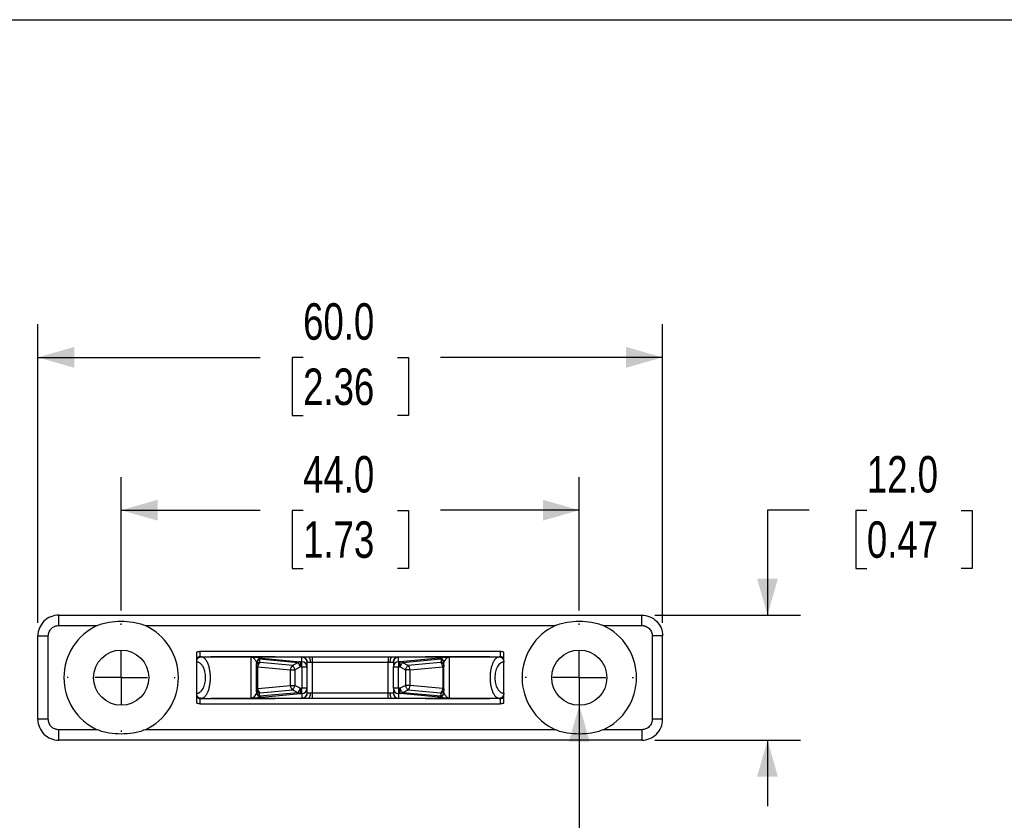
# Model space of a CAD drawing. Header units: millimetres. Extents: x 0 to 279, y 0 to 216.
# Tile 5 of 6: x 80 to 175, y 139 to 216. Entities that reach past the tile are written whole.
import ezdxf

# ---------------------------------------------------------------- set-up
doc = ezdxf.new("R2010")
doc.units = ezdxf.units.MM
doc.linetypes.add('CENTERX2', pattern=[20.32, 12.7, -2.54, 2.54, -2.54])
doc.layers.add('CENTER', color=40, linetype='CENTERX2')
doc.layers.add('DIMENSIONS', color=140, linetype='Continuous', lineweight=25)
doc.styles.add('SLDTEXTSTYLE0', font='TXT', dxfattribs={"width": 0.75})
doc.styles.add('SLDTEXTSTYLE1', font='TXT', dxfattribs={"width": 0.7})
doc.dimstyles.new('SLDDIMSTYLE1', dxfattribs={"dimtxt": 3.5, "dimasz": 3.5, "dimexe": 0, "dimexo": 0.0625, "dimgap": 0.875, "dimtad": 0, "dimtih": 1, "dimtoh": 1, "dimdec": 1, "dimrnd": 1e-09, "dimzin": 4, "dimdsep": 46, "dimtxsty": 'SLDTEXTSTYLE0', "dimsah": 1, "dimcen": 0.09, "dimadec": 0, "dimazin": 1, "dimtfac": 1, "dimtdec": 1, "dimtmove": 0, "dimatfit": 0, "dimfxl": 0, "dimfrac": 2, "dimtolj": 1, "dimtzin": 12, "dimarcsym": 0})
doc.dimstyles.new('SLDDIMSTYLE2', dxfattribs={"dimtxt": 3.5, "dimasz": 3.5, "dimexe": 0, "dimexo": 0.0625, "dimgap": 0.875, "dimtad": 0, "dimtih": 1, "dimtoh": 1, "dimdec": 1, "dimrnd": 1e-09, "dimzin": 4, "dimdsep": 46, "dimtxsty": 'SLDTEXTSTYLE0', "dimsah": 1, "dimcen": 0.09, "dimadec": 0, "dimazin": 1, "dimtfac": 1, "dimtdec": 1, "dimtofl": 0, "dimtmove": 0, "dimatfit": 3, "dimfxl": 0, "dimfrac": 2, "dimtolj": 1, "dimtzin": 12, "dimarcsym": 0})
doc.dimstyles.new('SLDDIMSTYLE3', dxfattribs={"dimtxt": 3.5, "dimasz": 3.5, "dimexe": 0, "dimexo": 0.0625, "dimgap": 0.875, "dimtad": 0, "dimtih": 1, "dimtoh": 1, "dimdec": 1, "dimrnd": 1e-09, "dimzin": 12, "dimdsep": 46, "dimtxsty": 'SLDTEXTSTYLE0', "dimsah": 1, "dimcen": 0, "dimadec": 0, "dimazin": 3, "dimtfac": 1, "dimtdec": 1, "dimtofl": 0, "dimtmove": 0, "dimatfit": 3, "dimfxl": 0, "dimfrac": 2, "dimtolj": 1, "dimtzin": 12, "dimarcsym": 0})

# ---------------------------------------------------------------- blocks, each defined once
blk = doc.blocks.new('_D_3')
at = {"layer": 'DIMENSIONS'}
for p, q in [((156.023, 168.817), (152.031, 168.817)), ((152.031, 168.817), (152.031, 158.742)), ((161.578, 168.79), (160.512, 168.79)), ((160.512, 168.79), (160.512, 163.234)), ((170.63, 168.79), (171.696, 168.79)), ((171.696, 168.79), (171.696, 163.234)), ((160.512, 163.234), (161.578, 163.234)), ((171.696, 163.234), (170.63, 163.234)), ((141.226, 158.742), (155.206, 158.742)), ((141.226, 146.742), (155.206, 146.742)), ((152.031, 146.742), (152.031, 140.392))]:
    blk.add_line(p, q, dxfattribs=at)
for points in [[(152.031, 158.742), (153.031, 162.242), (151.031, 162.242)], [(152.031, 146.742), (151.031, 143.242), (153.031, 143.242)]]:
    blk.add_solid(points, dxfattribs=at)
at = {"layer": 'DIMENSIONS', "char_height": 3.5, "attachment_point": 1, "style": 'SLDTEXTSTYLE0'}
for s, insert in [('12.0', (161.578, 174.013)), ('0.47', (161.578, 167.746))]:
    blk.add_mtext(s, dxfattribs=dict(at, insert=insert))
blk = doc.blocks.new('_D_4')
at = {"layer": 'DIMENSIONS'}
for p, q in [((81.956, 158.012), (81.956, 186.662)), ((141.956, 158.012), (141.956, 186.662)), ((81.956, 183.487), (103.295, 183.487)), ((107.431, 183.46), (106.364, 183.46)), ((106.364, 183.46), (106.364, 177.904)), ((116.482, 183.46), (117.548, 183.46)), ((117.548, 183.46), (117.548, 177.904)), ((141.956, 183.487), (120.618, 183.487)), ((106.364, 177.904), (107.431, 177.904)), ((117.548, 177.904), (116.482, 177.904))]:
    blk.add_line(p, q, dxfattribs=at)
for points in [[(81.956, 183.487), (85.456, 182.487), (85.456, 184.487)], [(141.956, 183.487), (138.456, 184.487), (138.456, 182.487)]]:
    blk.add_solid(points, dxfattribs=at)
at = {"layer": 'DIMENSIONS', "char_height": 3.5, "attachment_point": 1, "style": 'SLDTEXTSTYLE0'}
for s, insert in [('60.0', (107.431, 188.683)), ('2.36', (107.431, 182.416))]:
    blk.add_mtext(s, dxfattribs=dict(at, insert=insert))
blk = doc.blocks.new('SW_SYMBOL_HOLE_SINK')
at = {"layer": 'DIMENSIONS', "color": 0}
for p, q in [((0, 875), (800, 75)), ((800, 75), (1600, 875))]:
    blk.add_line(p, q, dxfattribs=at)
blk = doc.blocks.new('_D_5')
at = {"layer": 'DIMENSIONS'}
for p, q in [((133.956, 150.092), (133.956, 131.325)), ((133.956, 131.325), (139.512, 131.325))]:
    blk.add_line(p, q, dxfattribs=at)
blk.add_solid([(133.956, 150.092), (132.956, 146.592), (134.956, 146.592)], dxfattribs=at)
at = {"layer": 'DIMENSIONS', "xscale": 0.004470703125, "yscale": 0.004470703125, "zscale": 0.004470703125}
blk.add_blockref('SW_SYMBOL_HOLE_SINK', (150.269, 126.201), dxfattribs=at)
at = {"layer": 'DIMENSIONS', "char_height": 3.5, "attachment_point": 1}
for s, insert, style in [('5.3 [0.21] THRU ALL(2X)', (146.378, 135.891), 'SLDTEXTSTYLE0'), ('%%c', (141.1, 135.837), 'SLDTEXTSTYLE0'), ('2.9MM X 90', (159.715, 130.281), 'SLDTEXTSTYLE1'), ('%%d', (185.357, 130.227), 'SLDTEXTSTYLE0')]:
    blk.add_mtext(s, dxfattribs=dict(at, insert=insert, style=style))
blk = doc.blocks.new('_D_6')
at = {"layer": 'DIMENSIONS'}
for p, q in [((89.956, 159.202), (89.956, 171.992)), ((133.956, 159.202), (133.956, 171.992)), ((89.956, 168.817), (103.295, 168.817)), ((107.431, 168.79), (106.364, 168.79)), ((106.364, 168.79), (106.364, 163.234)), ((116.482, 168.79), (117.548, 168.79)), ((117.548, 168.79), (117.548, 163.234)), ((133.956, 168.817), (120.618, 168.817)), ((106.364, 163.234), (107.431, 163.234)), ((117.548, 163.234), (116.482, 163.234))]:
    blk.add_line(p, q, dxfattribs=at)
for points in [[(89.956, 168.817), (93.456, 167.817), (93.456, 169.817)], [(133.956, 168.817), (130.456, 169.817), (130.456, 167.817)]]:
    blk.add_solid(points, dxfattribs=at)
at = {"layer": 'DIMENSIONS', "char_height": 3.5, "attachment_point": 1, "style": 'SLDTEXTSTYLE0'}
for s, insert in [('44.0', (107.431, 174.013)), ('1.73', (107.431, 167.746))]:
    blk.add_mtext(s, dxfattribs=dict(at, insert=insert))
blk = doc.blocks.new('SW_CENTERMARKSYMBOL_0')
at = {"layer": 'CENTER', "color": 0}
for p, q in [((0, 5.08), (0, 5.19)), ((0, 0), (0, 2.54)), ((-5.08, 0), (-5.19, 0)), ((0, 0), (-2.54, 0)), ((0, 0), (0, -2.54)), ((0, 0), (2.54, 0)), ((5.08, 0), (5.19, 0)), ((0, -5.08), (0, -5.19))]:
    blk.add_line(p, q, dxfattribs=at)
blk = doc.blocks.new('SW_CENTERMARKSYMBOL_1')
at = {"layer": 'CENTER', "color": 0}
for p, q in [((0, 5.08), (0, 5.19)), ((0, 0), (0, 2.54)), ((-5.08, 0), (-5.19, 0)), ((0, 0), (-2.54, 0)), ((0, 0), (0, -2.54)), ((0, 0), (2.54, 0)), ((5.08, 0), (5.19, 0)), ((0, -5.08), (0, -5.19))]:
    blk.add_line(p, q, dxfattribs=at)

msp = doc.modelspace()

# ---------------------------------------------------------------- linework, layer by layer
at = {"color": 7, "linetype": 'Continuous'}
msp.add_line((0.002, 215.903), (279.402, 215.903), dxfattribs=at)
for p, q in [((83.956, 158.742), (139.956, 158.742)), ((83.956, 157.742), (87.665, 157.742)), ((92.248, 157.742), (131.665, 157.742)), ((136.248, 157.742), (139.956, 157.742)), ((81.956, 148.742), (81.956, 156.742)), ((82.956, 148.742), (82.956, 156.742)), ((140.956, 156.742), (140.956, 148.742)), ((141.956, 148.742), (141.956, 156.742)), ((126.356, 155.242), (97.556, 155.242)), ((97.206, 154.323), (97.206, 154.537)), ((97.206, 151.242), (97.206, 154.242)), ((97.634, 154.742), (97.556, 154.742)), ((97.559, 154.727), (97.634, 154.742)), ((97.634, 154.742), (98.556, 154.742)), ((98.556, 154.742), (102.856, 154.742)), ((104.732, 154.742), (98.559, 154.742)), ((102.456, 150.756), (102.456, 154.729)), ((102.5, 154.731), (107.306, 154.731)), ((103.24, 154.536), (103.24, 154.263)), ((103.24, 154.536), (106.944, 154.194)), ((103.293, 154.221), (106.428, 153.932)), ((103.456, 154.63), (103.456, 154.609)), ((103.456, 154.609), (107.161, 154.268)), ((104.733, 154.742), (107.306, 154.742)), ((106.428, 153.932), (106.944, 154.194)), ((107.161, 154.268), (107.306, 154.268)), ((107.161, 154.268), (107.161, 153.768)), ((107.306, 154.731), (107.306, 154.742)), ((107.306, 154.268), (107.306, 154.731)), ((107.306, 153.768), (107.306, 154.268)), ((107.806, 153.768), (107.806, 154.233)), ((108.11, 154.242), (108.306, 154.242)), ((108.306, 154.742), (108.306, 154.242)), ((108.306, 154.742), (115.606, 154.742)), ((108.306, 154.242), (108.306, 151.242)), ((108.306, 154.242), (115.606, 154.242)), ((115.606, 154.742), (115.606, 154.242)), ((115.606, 151.242), (115.606, 154.242)), ((115.606, 154.242), (115.802, 154.242)), ((116.106, 154.233), (116.106, 153.768)), ((116.606, 154.742), (116.606, 154.731)), ((116.606, 154.742), (119.179, 154.742)), ((116.606, 154.268), (116.606, 154.731)), ((116.606, 154.731), (121.413, 154.731)), ((116.606, 154.268), (116.606, 153.768)), ((116.751, 154.268), (116.606, 154.268)), ((120.456, 154.609), (116.751, 154.268)), ((116.751, 153.768), (116.751, 154.268)), ((116.968, 154.194), (120.673, 154.536)), ((116.968, 154.194), (117.484, 153.932)), ((117.484, 153.932), (120.619, 154.221)), ((125.353, 154.742), (119.18, 154.742)), ((120.456, 154.63), (120.456, 154.609)), ((120.673, 154.536), (120.673, 154.263)), ((121.056, 154.742), (125.356, 154.742)), ((121.456, 154.729), (121.456, 150.756)), ((125.356, 154.742), (126.279, 154.742)), ((126.131, 154.705), (126.279, 154.742)), ((126.279, 154.742), (126.353, 154.727)), ((126.356, 154.742), (126.279, 154.742)), ((126.706, 154.323), (126.706, 154.537)), ((126.706, 151.242), (126.706, 154.242)), ((102.956, 154.131), (102.956, 154.11)), ((102.956, 153.837), (102.956, 154.11)), ((102.956, 151.648), (102.956, 153.837)), ((103.077, 153.795), (106.212, 153.506)), ((103.077, 151.69), (103.077, 153.795)), ((106.212, 153.506), (106.645, 153.506)), ((106.212, 151.979), (106.212, 153.506)), ((106.645, 153.506), (107.161, 153.768)), ((106.645, 153.506), (106.645, 151.979)), ((107.306, 153.768), (107.161, 153.768)), ((107.306, 153.768), (107.306, 151.716)), ((107.306, 153.768), (107.806, 153.768)), ((107.806, 151.716), (107.806, 153.768)), ((116.106, 153.768), (116.606, 153.768)), ((116.106, 151.716), (116.106, 153.768)), ((116.606, 153.768), (116.751, 153.768)), ((116.606, 151.716), (116.606, 153.768)), ((116.751, 153.768), (117.268, 153.506)), ((117.268, 153.506), (117.268, 151.979)), ((117.701, 153.506), (117.268, 153.506)), ((117.701, 153.506), (120.836, 153.795)), ((117.701, 151.979), (117.701, 153.506)), ((120.836, 153.795), (120.836, 151.69)), ((120.956, 154.11), (120.956, 154.131)), ((120.956, 153.837), (120.956, 154.11)), ((120.956, 151.648), (120.956, 153.837)), ((102.956, 151.375), (102.956, 151.648)), ((102.956, 151.354), (102.956, 151.375)), ((103.077, 151.69), (106.212, 151.979)), ((106.428, 151.553), (103.293, 151.264)), ((106.212, 151.979), (106.645, 151.979)), ((106.944, 151.291), (106.428, 151.553)), ((107.161, 151.716), (106.645, 151.979)), ((107.161, 151.716), (107.306, 151.716)), ((107.161, 151.716), (107.161, 151.217)), ((107.806, 151.716), (107.306, 151.716)), ((107.306, 151.217), (107.306, 151.716)), ((107.806, 151.252), (107.806, 151.716)), ((116.606, 151.716), (116.106, 151.716)), ((116.106, 151.716), (116.106, 151.252)), ((116.751, 151.716), (116.606, 151.716)), ((116.606, 151.716), (116.606, 151.217)), ((117.268, 151.979), (116.751, 151.716)), ((116.751, 151.217), (116.751, 151.716)), ((117.484, 151.553), (116.968, 151.291)), ((117.701, 151.979), (117.268, 151.979)), ((120.619, 151.264), (117.484, 151.553)), ((120.836, 151.69), (117.701, 151.979)), ((120.956, 151.375), (120.956, 151.648)), ((120.956, 151.354), (120.956, 151.375)), ((97.206, 150.948), (97.206, 151.162)), ((97.634, 150.742), (97.556, 150.742)), ((97.634, 150.742), (97.559, 150.758)), ((97.781, 150.78), (97.634, 150.742)), ((97.634, 150.742), (98.556, 150.742)), ((102.856, 150.742), (98.556, 150.742)), ((98.559, 150.742), (104.732, 150.742)), ((107.306, 150.754), (102.5, 150.754)), ((106.944, 151.291), (103.24, 150.949)), ((103.24, 150.949), (103.24, 151.222)), ((103.456, 150.875), (107.161, 151.217)), ((103.456, 150.855), (103.456, 150.875)), ((107.306, 150.742), (104.733, 150.742)), ((107.161, 151.217), (107.306, 151.217)), ((107.306, 151.217), (107.306, 150.754)), ((107.306, 150.742), (107.306, 150.754)), ((108.306, 151.242), (108.11, 151.242)), ((108.306, 151.242), (108.306, 150.742)), ((115.606, 151.242), (108.306, 151.242)), ((115.606, 150.742), (108.306, 150.742)), ((115.802, 151.242), (115.606, 151.242)), ((115.606, 150.742), (115.606, 151.242)), ((116.751, 151.217), (116.606, 151.217)), ((116.606, 151.217), (116.606, 150.754)), ((121.413, 150.754), (116.606, 150.754)), ((116.606, 150.754), (116.606, 150.742)), ((119.179, 150.742), (116.606, 150.742)), ((120.456, 150.875), (116.751, 151.217)), ((120.673, 150.949), (116.968, 151.291)), ((119.181, 150.742), (125.353, 150.742)), ((120.456, 150.855), (120.456, 150.875)), ((120.673, 150.949), (120.673, 151.222)), ((125.356, 150.742), (121.056, 150.742)), ((126.279, 150.742), (125.356, 150.742)), ((126.353, 150.758), (126.279, 150.742)), ((126.279, 150.742), (126.356, 150.742)), ((126.706, 150.948), (126.706, 151.162)), ((97.556, 150.242), (126.356, 150.242)), ((87.665, 147.742), (83.956, 147.742)), ((131.665, 147.742), (92.248, 147.742)), ((139.956, 147.742), (136.248, 147.742)), ((139.956, 146.742), (83.956, 146.742))]:
    msp.add_line(p, q)
at = {"flags": 128}
for points in [[(106.944, 154.194), (106.958, 154.168), (106.976, 154.132), (106.999, 154.086), (107.026, 154.033), (107.057, 153.973), (107.09, 153.908), (107.125, 153.839), (107.161, 153.768)], [(116.751, 153.768), (116.787, 153.839), (116.822, 153.908), (116.855, 153.973), (116.886, 154.033), (116.913, 154.086), (116.936, 154.132), (116.955, 154.168), (116.968, 154.194)], [(106.428, 153.932), (106.442, 153.905), (106.46, 153.869), (106.483, 153.824), (106.51, 153.77), (106.541, 153.71), (106.574, 153.645), (106.609, 153.576), (106.645, 153.506)], [(117.268, 153.506), (117.303, 153.576), (117.338, 153.645), (117.372, 153.71), (117.402, 153.77), (117.429, 153.824), (117.452, 153.869), (117.471, 153.905), (117.484, 153.932)], [(106.645, 151.979), (106.609, 151.909), (106.574, 151.84), (106.541, 151.775), (106.51, 151.714), (106.483, 151.661), (106.46, 151.616), (106.442, 151.579), (106.428, 151.553)], [(107.161, 151.716), (107.125, 151.646), (107.09, 151.577), (107.057, 151.512), (107.026, 151.452), (106.999, 151.399), (106.976, 151.353), (106.958, 151.317), (106.944, 151.291)], [(116.968, 151.291), (116.955, 151.317), (116.936, 151.353), (116.913, 151.399), (116.886, 151.452), (116.855, 151.512), (116.822, 151.577), (116.787, 151.646), (116.751, 151.716)], [(117.484, 151.553), (117.471, 151.579), (117.452, 151.616), (117.429, 151.661), (117.402, 151.714), (117.372, 151.775), (117.338, 151.84), (117.303, 151.909), (117.268, 151.979)]]:
    msp.add_lwpolyline(points, dxfattribs=at)
for centre in [(89.956, 152.742), (133.956, 152.742)]:
    msp.add_circle(centre, 2.65)
for centre, radius, start, end in [((89.956, 152.742), 5.5, 114.61998, 245.38002), ((89.956, 152.742), 5.5, 294.61998, 65.38002), ((133.956, 152.742), 5.5, 114.61998, 245.38002), ((133.956, 152.742), 5.5, 294.61998, 65.38002), ((97.567, 154.324), 0.418, 91.40472, 149.45965), ((97.556, 154.242), 0.5, 90, 134.427), ((103.456, 154.11), 0.5, 89.95946, 179.95941), ((103.427, 154.104), 0.471, 113.48023, 179.21843), ((103.471, 154.209), 0.401, 92.16631, 125.33976), ((107.176, 153.867), 0.401, 92.16649, 125.33961), ((107.306, 154.242), 0.5, 0, 90), ((107.307, 153.768), 0.5, 0.04064, 90.0405), ((116.606, 154.242), 0.5, 90, 180), ((116.606, 153.768), 0.5, 89.95948, 179.95938), ((116.736, 153.867), 0.401, 54.66047, 87.83343), ((120.441, 154.209), 0.401, 54.66019, 87.83371), ((120.457, 154.11), 0.5, 0.04045, 90.04058), ((120.485, 154.104), 0.471, 0.78149, 66.51971), ((126.346, 154.324), 0.418, 30.54028, 88.59541), ((126.356, 154.242), 0.5, 45.573, 90), ((106.745, 153.503), 0.533, 126.43188, 179.67626), ((117.168, 153.503), 0.533, 0.32374, 53.56822), ((103.427, 151.381), 0.471, 180.78157, 246.51977), ((103.456, 151.375), 0.5, 180.04059, 270.04054), ((106.745, 151.982), 0.533, 180.32374, 233.56812), ((107.307, 151.717), 0.5, 269.9595, 359.95936), ((116.606, 151.717), 0.5, 180.04062, 270.04052), ((117.168, 151.982), 0.533, 306.43178, 359.67626), ((120.457, 151.375), 0.5, 269.95942, 359.95955), ((120.485, 151.381), 0.471, 293.48029, 359.21851), ((97.567, 151.161), 0.418, 210.54035, 268.59528), ((97.556, 151.242), 0.5, 225.573, 270), ((103.471, 151.276), 0.401, 234.66024, 267.83369), ((107.176, 151.618), 0.401, 234.66039, 267.83351), ((107.306, 151.242), 0.5, 270, 0), ((116.606, 151.242), 0.5, 180, 270), ((116.736, 151.618), 0.401, 272.16657, 305.33953), ((120.441, 151.276), 0.401, 272.16629, 305.33981), ((126.346, 151.161), 0.418, 271.40459, 329.45972), ((126.356, 151.242), 0.5, 270, 314.427)]:
    msp.add_arc(centre, radius, start, end)
for points, knots in [([(83.956, 158.742), (83.694, 158.742), (83.433, 158.69), (82.949, 158.49), (82.727, 158.342), (82.357, 157.971), (82.209, 157.75), (82.008, 157.266), (81.956, 157.004), (81.956, 156.742)], [0, 0, 0, 0, 0.25, 0.25, 0.5, 0.5, 0.75, 0.75, 1, 1, 1, 1]), ([(83.956, 157.742), (83.956, 158.004), (83.956, 158.264), (83.956, 158.635), (83.956, 158.742), (83.956, 158.742)], [0, 0, 0, 0, 0.5, 0.5, 1, 1, 1, 1]), ([(87.665, 157.742), (87.845, 157.825), (88.03, 157.888), (88.406, 157.992), (88.597, 158.032), (89.177, 158.126), (89.569, 158.154), (90.345, 158.154), (90.732, 158.126), (91.312, 158.033), (91.505, 157.992), (91.882, 157.888), (92.068, 157.825), (92.248, 157.742)], [0, 0, 0, 0, 0.125, 0.125, 0.25, 0.25, 0.5, 0.5, 0.75, 0.75, 0.875, 0.875, 1, 1, 1, 1]), ([(131.665, 157.742), (131.845, 157.825), (132.03, 157.888), (132.406, 157.992), (132.597, 158.032), (133.177, 158.126), (133.569, 158.154), (134.345, 158.154), (134.732, 158.126), (135.312, 158.033), (135.505, 157.992), (135.882, 157.888), (136.068, 157.825), (136.248, 157.742)], [0, 0, 0, 0, 0.125, 0.125, 0.25, 0.25, 0.5, 0.5, 0.75, 0.75, 0.875, 0.875, 1, 1, 1, 1]), ([(139.956, 157.742), (139.956, 158.004), (139.956, 158.264), (139.956, 158.635), (139.956, 158.742), (139.956, 158.742)], [0, 0, 0, 0, 0.5, 0.5, 1, 1, 1, 1]), ([(139.956, 158.742), (140.218, 158.742), (140.48, 158.69), (140.963, 158.49), (141.185, 158.342), (141.556, 157.971), (141.704, 157.75), (141.904, 157.266), (141.956, 157.004), (141.956, 156.742)], [0, 0, 0, 0, 0.25, 0.25, 0.5, 0.5, 0.75, 0.75, 1, 1, 1, 1]), ([(82.956, 156.742), (82.957, 156.774), (82.959, 156.837), (82.972, 156.93), (82.994, 157.022), (83.037, 157.145), (83.114, 157.295), (83.244, 157.454), (83.403, 157.584), (83.581, 157.676), (83.768, 157.732), (83.893, 157.739), (83.956, 157.742)], [0, 0, 0, 0, 0.060259, 0.120021, 0.179824, 0.240208, 0.369998, 0.50013, 0.629921, 0.760053, 0.879943, 1, 1, 1, 1]), ([(139.956, 157.742), (139.988, 157.742), (140.051, 157.74), (140.144, 157.726), (140.235, 157.704), (140.359, 157.662), (140.509, 157.584), (140.668, 157.454), (140.798, 157.296), (140.889, 157.118), (140.946, 156.931), (140.953, 156.805), (140.956, 156.742)], [0, 0, 0, 0, 0.060259, 0.120021, 0.179824, 0.240208, 0.369998, 0.50013, 0.629921, 0.760053, 0.879943, 1, 1, 1, 1]), ([(81.956, 156.742), (81.956, 156.742), (82.064, 156.742), (82.434, 156.742), (82.694, 156.742), (82.956, 156.742)], [0, 0, 0, 0, 0.5, 0.5, 1, 1, 1, 1]), ([(141.956, 156.742), (141.956, 156.742), (141.848, 156.742), (141.478, 156.742), (141.218, 156.742), (140.956, 156.742)], [0, 0, 0, 0, 0.5, 0.5, 1, 1, 1, 1]), ([(97.556, 155.242), (97.526, 155.242), (97.467, 155.24), (97.378, 155.228), (97.291, 155.208), (97.235, 155.189), (97.206, 155.179)], [0, 0, 0, 0, 0.2510103, 0.5, 0.7489897, 1, 1, 1, 1]), ([(97.556, 154.742), (97.556, 154.742), (97.556, 154.796), (97.556, 154.981), (97.556, 155.111), (97.556, 155.242)], [0, 0, 0, 0, 0.5, 0.5, 1, 1, 1, 1]), ([(97.206, 154.323), (97.22, 154.38), (97.246, 154.494), (97.348, 154.629), (97.458, 154.712), (97.534, 154.723), (97.559, 154.727)], [0, 0, 0, 0, 0.285475, 0.57095, 0.856425, 1, 1, 1, 1]), ([(97.206, 151.242), (97.228, 151.243), (97.271, 151.246), (97.336, 151.259), (97.4, 151.281), (97.462, 151.311), (97.526, 151.351), (97.599, 151.407), (97.7, 151.508), (97.86, 151.733), (97.989, 152.07), (98.056, 152.45), (98.072, 152.737), (98.056, 153.029), (98.004, 153.334), (97.921, 153.595), (97.796, 153.846), (97.667, 154.018), (97.53, 154.135), (97.421, 154.197), (97.314, 154.235), (97.242, 154.24), (97.206, 154.242)], [0, 0, 0, 0, 0.025749, 0.051474, 0.077122, 0.102645, 0.127999, 0.156384, 0.195069, 0.26178, 0.38756, 0.438961, 0.499741, 0.557291, 0.611904, 0.68992, 0.738379, 0.821995, 0.872032, 0.914457, 0.957161, 1, 1, 1, 1]), ([(97.794, 154.709), (97.751, 154.718), (97.674, 154.736), (97.594, 154.734), (97.559, 154.733)], [0, 0, 0, 0, 0.5523363, 1, 1, 1, 1]), ([(97.634, 154.742), (97.661, 154.74), (97.713, 154.736), (97.765, 154.722), (97.789, 154.71), (97.789, 154.71)], [0, 0, 0, 0, 0.52654, 0.997463, 1, 1, 1, 1]), ([(97.789, 154.71), (97.81, 154.7), (97.85, 154.681), (97.904, 154.643), (97.977, 154.583), (98.064, 154.485), (98.162, 154.333), (98.265, 154.126), (98.362, 153.848), (98.443, 153.492), (98.489, 153.12), (98.505, 152.742), (98.489, 152.365), (98.443, 151.993), (98.377, 151.7), (98.308, 151.481), (98.253, 151.34), (98.198, 151.223), (98.145, 151.126), (98.086, 151.035), (98.022, 150.951), (97.934, 150.863), (97.853, 150.795), (97.795, 150.783), (97.781, 150.78)], [0, 0, 0, 0, 0.028081, 0.052551, 0.073238, 0.127125, 0.177038, 0.223016, 0.297589, 0.367751, 0.433585, 0.498227, 0.562863, 0.628702, 0.698858, 0.735624, 0.773542, 0.800666, 0.829204, 0.859165, 0.890558, 0.92339, 0.982152, 1, 1, 1, 1]), ([(102.456, 154.729), (102.461, 154.73), (102.47, 154.731), (102.483, 154.731), (102.492, 154.731), (102.497, 154.731), (102.5, 154.731)], [0, 0, 0, 0, 0.428006, 0.674315, 0.825071, 1, 1, 1, 1]), ([(102.456, 154.729), (102.47, 154.729), (102.492, 154.725), (102.528, 154.714), (102.589, 154.686), (102.702, 154.605), (102.876, 154.398), (102.956, 154.218), (102.956, 154.131)], [0.7822291, 0.7822291, 0.7822291, 0.7822291, 0.790139, 0.7980488, 0.8138686, 0.845508, 0.908787, 1.0037054, 1.0037054, 1.0037054, 1.0037054]), ([(102.5, 154.731), (102.508, 154.731), (102.527, 154.73), (102.557, 154.729), (102.595, 154.726), (102.639, 154.724), (102.7, 154.72), (102.773, 154.715), (102.886, 154.707), (103.017, 154.697), (103.153, 154.686), (103.264, 154.674), (103.349, 154.663), (103.41, 154.652), (103.449, 154.641), (103.454, 154.634), (103.456, 154.63)], [0, 0, 0, 0, 0.013473, 0.032591, 0.057494, 0.088244, 0.124873, 0.186995, 0.249665, 0.380614, 0.499667, 0.610477, 0.714951, 0.813976, 0.908595, 1, 1, 1, 1]), ([(103.456, 154.63), (103.325, 154.63), (103.195, 154.576), (103.01, 154.392), (102.956, 154.262), (102.956, 154.131)], [0, 0, 0, 0, 0.5, 0.5, 1, 1, 1, 1]), ([(102.956, 153.837), (102.956, 153.925), (102.983, 154.014), (103.083, 154.163), (103.155, 154.225), (103.24, 154.263)], [0, 0, 0, 0, 0.5, 0.5, 1, 1, 1, 1]), ([(103.293, 154.221), (103.229, 154.176), (103.175, 154.113), (103.1, 153.965), (103.079, 153.88), (103.077, 153.795)], [0, 0, 0, 0, 0.5, 0.5, 1, 1, 1, 1]), ([(103.24, 154.263), (103.24, 154.257), (103.241, 154.246), (103.252, 154.233), (103.268, 154.224), (103.285, 154.222), (103.293, 154.221)], [0, 0, 0, 0, 0.258262, 0.507356, 0.75271, 1, 1, 1, 1]), ([(107.306, 154.742), (107.307, 154.742), (107.309, 154.742), (107.324, 154.742), (107.351, 154.742), (107.398, 154.742), (107.469, 154.742), (107.559, 154.742), (107.665, 154.742), (107.783, 154.742), (107.871, 154.742), (107.914, 154.742)], [0, 0, 0, 0, 0.082675, 0.16561, 0.249599, 0.375125, 0.500059, 0.624535, 0.750519, 0.875776, 1, 1, 1, 1]), ([(107.306, 154.731), (107.33, 154.73), (107.376, 154.728), (107.445, 154.713), (107.511, 154.689), (107.574, 154.656), (107.631, 154.613), (107.682, 154.563), (107.726, 154.506), (107.761, 154.444), (107.787, 154.376), (107.803, 154.305), (107.805, 154.257), (107.806, 154.233)], [0, 0, 0, 0, 0.088958, 0.178304, 0.268038, 0.358163, 0.448679, 0.539587, 0.630886, 0.722578, 0.814661, 0.907135, 1, 1, 1, 1]), ([(107.914, 154.742), (107.946, 154.742), (108.008, 154.742), (108.106, 154.742), (108.205, 154.742), (108.273, 154.742), (108.306, 154.742)], [0, 0, 0, 0, 0.251284, 0.5, 0.748716, 1, 1, 1, 1]), ([(115.606, 154.742), (115.64, 154.742), (115.707, 154.742), (115.807, 154.742), (115.904, 154.742), (115.967, 154.742), (115.998, 154.742)], [0, 0, 0, 0, 0.2512843, 0.5, 0.7487157, 1, 1, 1, 1]), ([(115.998, 154.742), (116.027, 154.742), (116.086, 154.742), (116.169, 154.742), (116.259, 154.742), (116.354, 154.742), (116.443, 154.742), (116.515, 154.742), (116.567, 154.742), (116.6, 154.742), (116.604, 154.742), (116.606, 154.742)], [0, 0, 0, 0, 0.082674, 0.165609, 0.249599, 0.375123, 0.500059, 0.624537, 0.750519, 0.875777, 1, 1, 1, 1]), ([(116.106, 154.233), (116.107, 154.257), (116.109, 154.305), (116.126, 154.376), (116.151, 154.444), (116.186, 154.506), (116.23, 154.563), (116.281, 154.613), (116.339, 154.656), (116.401, 154.689), (116.467, 154.713), (116.536, 154.728), (116.583, 154.73), (116.606, 154.731)], [0, 0, 0, 0, 0.092865, 0.185339, 0.277422, 0.369114, 0.460413, 0.551321, 0.641837, 0.731962, 0.821696, 0.911042, 1, 1, 1, 1]), ([(120.456, 154.63), (120.457, 154.633), (120.459, 154.637), (120.474, 154.644), (120.497, 154.65), (120.526, 154.656), (120.559, 154.662), (120.597, 154.667), (120.638, 154.672), (120.682, 154.677), (120.726, 154.682), (120.772, 154.686), (120.817, 154.691), (120.863, 154.694), (120.907, 154.698), (120.951, 154.701), (120.993, 154.705), (121.034, 154.708), (121.073, 154.71), (121.111, 154.713), (121.147, 154.715), (121.18, 154.718), (121.212, 154.72), (121.241, 154.722), (121.268, 154.723), (121.293, 154.725), (121.316, 154.726), (121.336, 154.727), (121.355, 154.728), (121.371, 154.729), (121.385, 154.73), (121.396, 154.73), (121.404, 154.731), (121.41, 154.731), (121.412, 154.731), (121.413, 154.731)], [0, 0, 0, 0, 0.059065, 0.116203, 0.171591, 0.225321, 0.277427, 0.327895, 0.376689, 0.423756, 0.469037, 0.512473, 0.554011, 0.593604, 0.631244, 0.666972, 0.700829, 0.732843, 0.763034, 0.791415, 0.817995, 0.842779, 0.865768, 0.88696, 0.906341, 0.923896, 0.939618, 0.953511, 0.965585, 0.975861, 0.98435, 0.991035, 0.99586, 0.998836, 1, 1, 1, 1]), ([(120.956, 154.131), (120.956, 154.262), (120.902, 154.392), (120.717, 154.576), (120.587, 154.63), (120.456, 154.63)], [0, 0, 0, 0, 0.5, 0.5, 1, 1, 1, 1]), ([(120.619, 154.221), (120.628, 154.222), (120.644, 154.224), (120.661, 154.233), (120.671, 154.246), (120.672, 154.257), (120.673, 154.263)], [0, 0, 0, 0, 0.2472898, 0.4926441, 0.741738, 1, 1, 1, 1]), ([(120.836, 153.795), (120.834, 153.88), (120.813, 153.965), (120.737, 154.113), (120.683, 154.176), (120.619, 154.221)], [0, 0, 0, 0, 0.5, 0.5, 1, 1, 1, 1]), ([(120.673, 154.263), (120.757, 154.225), (120.83, 154.163), (120.929, 154.014), (120.956, 153.925), (120.956, 153.837)], [0, 0, 0, 0, 0.5, 0.5, 1, 1, 1, 1]), ([(120.956, 154.131), (120.956, 154.247), (121.085, 154.483), (121.29, 154.671), (121.384, 154.714), (121.421, 154.725), (121.443, 154.729), (121.456, 154.729)], [0.0847585, 0.0847585, 0.0847585, 0.0847585, 0.2113095, 0.2745849, 0.2904038, 0.2983132, 0.3062227, 0.3062227, 0.3062227, 0.3062227]), ([(121.413, 154.731), (121.416, 154.731), (121.421, 154.731), (121.43, 154.731), (121.443, 154.731), (121.451, 154.73), (121.456, 154.729)], [0, 0, 0, 0, 0.177053, 0.329067, 0.575599, 1, 1, 1, 1]), ([(126.123, 150.775), (126.102, 150.785), (126.062, 150.804), (126.008, 150.842), (125.936, 150.902), (125.848, 151), (125.75, 151.152), (125.648, 151.359), (125.55, 151.637), (125.47, 151.993), (125.423, 152.365), (125.408, 152.742), (125.423, 153.12), (125.47, 153.492), (125.536, 153.784), (125.605, 154.004), (125.66, 154.145), (125.714, 154.262), (125.768, 154.359), (125.827, 154.45), (125.891, 154.533), (125.978, 154.622), (126.059, 154.69), (126.118, 154.702), (126.131, 154.705)], [0, 0, 0, 0, 0.028081, 0.052551, 0.073237, 0.127123, 0.177035, 0.223012, 0.297584, 0.367744, 0.433576, 0.498217, 0.562852, 0.628689, 0.698843, 0.73561, 0.773527, 0.80065, 0.829187, 0.859147, 0.890539, 0.923371, 0.982132, 1, 1, 1, 1]), ([(126.706, 154.242), (126.684, 154.241), (126.641, 154.239), (126.577, 154.226), (126.513, 154.204), (126.45, 154.174), (126.355, 154.115), (126.232, 154.004), (126.095, 153.81), (125.983, 153.573), (125.904, 153.306), (125.856, 153.026), (125.841, 152.743), (125.856, 152.459), (125.903, 152.179), (125.983, 151.912), (126.095, 151.675), (126.232, 151.481), (126.368, 151.359), (126.492, 151.288), (126.598, 151.25), (126.67, 151.245), (126.706, 151.242)], [0, 0, 0, 0, 0.0258581, 0.0514658, 0.0769335, 0.1023733, 0.1278977, 0.195506, 0.2615158, 0.3255641, 0.3879287, 0.4442397, 0.5000195, 0.5556946, 0.6121103, 0.6743712, 0.7385235, 0.8044311, 0.8721417, 0.9145692, 0.9570154, 1, 1, 1, 1]), ([(126.354, 154.733), (126.318, 154.734), (126.238, 154.736), (126.161, 154.719), (126.118, 154.71)], [0, 0, 0, 0, 0.447481, 1, 1, 1, 1]), ([(126.353, 154.727), (126.379, 154.723), (126.455, 154.712), (126.564, 154.629), (126.666, 154.494), (126.693, 154.38), (126.706, 154.323)], [0, 0, 0, 0, 0.143627, 0.429084, 0.714542, 1, 1, 1, 1]), ([(103.077, 153.795), (103.062, 153.796), (103.033, 153.798), (103, 153.804), (102.975, 153.812), (102.959, 153.823), (102.957, 153.832), (102.956, 153.837)], [0, 0, 0, 0, 0.194298, 0.391303, 0.591163, 0.794017, 1, 1, 1, 1]), ([(120.956, 153.837), (120.955, 153.832), (120.953, 153.823), (120.938, 153.812), (120.913, 153.804), (120.879, 153.798), (120.85, 153.796), (120.836, 153.795)], [0, 0, 0, 0, 0.205983, 0.408837, 0.608697, 0.805702, 1, 1, 1, 1]), ([(102.956, 151.354), (102.956, 151.238), (102.85, 151.042), (102.67, 150.857), (102.589, 150.799), (102.529, 150.771), (102.492, 150.759), (102.47, 150.756), (102.456, 150.756)], [0.0763056, 0.0763056, 0.0763056, 0.0763056, 0.2028635, 0.2345029, 0.2661424, 0.2819621, 0.289872, 0.2977819, 0.2977819, 0.2977819, 0.2977819]), ([(102.956, 151.648), (102.957, 151.652), (102.959, 151.662), (102.975, 151.673), (103, 151.681), (103.033, 151.687), (103.062, 151.689), (103.077, 151.69)], [0, 0, 0, 0, 0.205983, 0.408837, 0.608697, 0.805702, 1, 1, 1, 1]), ([(103.24, 151.222), (103.155, 151.26), (103.083, 151.321), (102.983, 151.471), (102.956, 151.559), (102.956, 151.648)], [0, 0, 0, 0, 0.5, 0.5, 1, 1, 1, 1]), ([(102.956, 151.354), (102.956, 151.223), (103.01, 151.093), (103.195, 150.908), (103.325, 150.855), (103.456, 150.855)], [0, 0, 0, 0, 0.5, 0.5, 1, 1, 1, 1]), ([(103.077, 151.69), (103.079, 151.605), (103.1, 151.52), (103.175, 151.372), (103.229, 151.308), (103.293, 151.264)], [0, 0, 0, 0, 0.5, 0.5, 1, 1, 1, 1]), ([(120.456, 150.855), (120.587, 150.855), (120.717, 150.908), (120.902, 151.093), (120.956, 151.223), (120.956, 151.354)], [0, 0, 0, 0, 0.5, 0.5, 1, 1, 1, 1]), ([(120.619, 151.264), (120.683, 151.308), (120.737, 151.372), (120.813, 151.52), (120.834, 151.605), (120.836, 151.69)], [0, 0, 0, 0, 0.5, 0.5, 1, 1, 1, 1]), ([(120.956, 151.648), (120.956, 151.559), (120.929, 151.471), (120.83, 151.321), (120.757, 151.26), (120.673, 151.222)], [0, 0, 0, 0, 0.5, 0.5, 1, 1, 1, 1]), ([(120.836, 151.69), (120.85, 151.689), (120.879, 151.687), (120.913, 151.681), (120.938, 151.673), (120.953, 151.662), (120.955, 151.652), (120.956, 151.648)], [0, 0, 0, 0, 0.194298, 0.391303, 0.591163, 0.794017, 1, 1, 1, 1]), ([(121.456, 150.756), (121.443, 150.756), (121.421, 150.759), (121.384, 150.771), (121.324, 150.799), (121.21, 150.88), (121.037, 151.086), (120.956, 151.267), (120.956, 151.354)], [0.7821951, 0.7821951, 0.7821951, 0.7821951, 0.7901045, 0.798014, 0.8138328, 0.8454706, 0.9087461, 1.0036593, 1.0036593, 1.0036593, 1.0036593]), ([(97.559, 150.758), (97.534, 150.761), (97.458, 150.772), (97.348, 150.856), (97.246, 150.99), (97.22, 151.105), (97.206, 151.162)], [0, 0, 0, 0, 0.143581, 0.429054, 0.714527, 1, 1, 1, 1]), ([(97.556, 150.242), (97.556, 150.373), (97.556, 150.503), (97.556, 150.689), (97.556, 150.742), (97.556, 150.742)], [0, 0, 0, 0, 0.5, 0.5, 1, 1, 1, 1]), ([(97.558, 150.752), (97.594, 150.751), (97.674, 150.749), (97.752, 150.765), (97.794, 150.774)], [0, 0, 0, 0, 0.447515, 1, 1, 1, 1]), ([(102.5, 150.754), (102.497, 150.754), (102.492, 150.754), (102.482, 150.754), (102.469, 150.754), (102.461, 150.755), (102.456, 150.756)], [0, 0, 0, 0, 0.175315, 0.327422, 0.575832, 1, 1, 1, 1]), ([(103.456, 150.855), (103.455, 150.852), (103.453, 150.848), (103.438, 150.841), (103.416, 150.835), (103.387, 150.829), (103.353, 150.823), (103.315, 150.818), (103.274, 150.812), (103.231, 150.807), (103.187, 150.803), (103.141, 150.798), (103.096, 150.794), (103.05, 150.79), (103.005, 150.787), (102.962, 150.783), (102.919, 150.78), (102.879, 150.777), (102.839, 150.774), (102.802, 150.772), (102.766, 150.769), (102.733, 150.767), (102.701, 150.765), (102.672, 150.763), (102.644, 150.761), (102.619, 150.76), (102.596, 150.758), (102.576, 150.757), (102.558, 150.756), (102.542, 150.755), (102.528, 150.755), (102.517, 150.754), (102.508, 150.754), (102.503, 150.754), (102.5, 150.754), (102.5, 150.754)], [0, 0, 0, 0, 0.059077, 0.116232, 0.171636, 0.225379, 0.277489, 0.327955, 0.376739, 0.42379, 0.469049, 0.51246, 0.553969, 0.593531, 0.631141, 0.666845, 0.700684, 0.732688, 0.762877, 0.791271, 0.817883, 0.84272, 0.865785, 0.887073, 0.906539, 0.924128, 0.939816, 0.953604, 0.965552, 0.975747, 0.984222, 0.990941, 0.995811, 0.998821, 1, 1, 1, 1]), ([(103.293, 151.264), (103.285, 151.263), (103.268, 151.26), (103.252, 151.252), (103.241, 151.239), (103.24, 151.228), (103.24, 151.222)], [0, 0, 0, 0, 0.24729, 0.492644, 0.741738, 1, 1, 1, 1]), ([(107.806, 151.252), (107.805, 151.228), (107.803, 151.18), (107.787, 151.109), (107.761, 151.041), (107.726, 150.978), (107.682, 150.921), (107.631, 150.871), (107.574, 150.829), (107.511, 150.796), (107.445, 150.772), (107.376, 150.757), (107.33, 150.755), (107.306, 150.754)], [0, 0, 0, 0, 0.092865, 0.185339, 0.277422, 0.369114, 0.460413, 0.551321, 0.641837, 0.731962, 0.821696, 0.911042, 1, 1, 1, 1]), ([(107.914, 150.742), (107.885, 150.742), (107.827, 150.742), (107.744, 150.742), (107.653, 150.742), (107.559, 150.742), (107.469, 150.742), (107.398, 150.742), (107.346, 150.742), (107.312, 150.742), (107.308, 150.742), (107.306, 150.742)], [0, 0, 0, 0, 0.082675, 0.16561, 0.249599, 0.375125, 0.500059, 0.624535, 0.750519, 0.875776, 1, 1, 1, 1]), ([(108.11, 151.242), (108.11, 151.11), (108.09, 150.983), (108.016, 150.795), (107.966, 150.742), (107.914, 150.742)], [0, 0, 0, 0, 0.5, 0.5, 1, 1, 1, 1]), ([(108.306, 150.742), (108.273, 150.742), (108.205, 150.742), (108.106, 150.742), (108.008, 150.742), (107.946, 150.742), (107.914, 150.742)], [0, 0, 0, 0, 0.251284, 0.5, 0.748716, 1, 1, 1, 1]), ([(115.998, 150.742), (115.967, 150.742), (115.904, 150.742), (115.807, 150.742), (115.707, 150.742), (115.64, 150.742), (115.606, 150.742)], [0, 0, 0, 0, 0.251284, 0.5, 0.748716, 1, 1, 1, 1]), ([(115.998, 150.742), (115.946, 150.742), (115.896, 150.795), (115.823, 150.983), (115.802, 151.11), (115.802, 151.242)], [0, 0, 0, 0, 0.5, 0.5, 1, 1, 1, 1]), ([(116.606, 150.742), (116.605, 150.742), (116.604, 150.742), (116.589, 150.742), (116.561, 150.742), (116.515, 150.742), (116.443, 150.742), (116.354, 150.742), (116.248, 150.742), (116.129, 150.742), (116.042, 150.742), (115.998, 150.742)], [0, 0, 0, 0, 0.082674, 0.165609, 0.249599, 0.375123, 0.500059, 0.624537, 0.750519, 0.875777, 1, 1, 1, 1]), ([(116.106, 151.252), (116.107, 151.229), (116.109, 151.182), (116.124, 151.115), (116.147, 151.052), (116.177, 150.994), (116.213, 150.942), (116.255, 150.896), (116.301, 150.856), (116.35, 150.823), (116.4, 150.797), (116.452, 150.777), (116.504, 150.763), (116.555, 150.755), (116.589, 150.754), (116.606, 150.754)], [0, 0, 0, 0, 0.089832, 0.177513, 0.263041, 0.346418, 0.427643, 0.506716, 0.583638, 0.658408, 0.731028, 0.801496, 0.869814, 0.935982, 1, 1, 1, 1]), ([(121.413, 150.754), (121.405, 150.754), (121.385, 150.755), (121.355, 150.756), (121.318, 150.758), (121.273, 150.761), (121.213, 150.765), (121.139, 150.77), (121.027, 150.777), (120.896, 150.787), (120.759, 150.799), (120.649, 150.811), (120.563, 150.822), (120.502, 150.833), (120.464, 150.844), (120.459, 150.851), (120.456, 150.855)], [0, 0, 0, 0, 0.013336, 0.032387, 0.057297, 0.08813, 0.124919, 0.187112, 0.249646, 0.380521, 0.49968, 0.610592, 0.715118, 0.814143, 0.908706, 1, 1, 1, 1]), ([(120.673, 151.222), (120.672, 151.228), (120.671, 151.239), (120.661, 151.252), (120.644, 151.26), (120.628, 151.263), (120.619, 151.264)], [0, 0, 0, 0, 0.258262, 0.5073559, 0.7527102, 1, 1, 1, 1]), ([(121.456, 150.756), (121.451, 150.755), (121.443, 150.754), (121.43, 150.754), (121.422, 150.754), (121.417, 150.754), (121.414, 150.754), (121.413, 150.754)], [0, 0, 0, 0, 0.428283, 0.672732, 0.823342, 0.908032, 1, 1, 1, 1]), ([(126.118, 150.776), (126.161, 150.767), (126.238, 150.749), (126.318, 150.751), (126.354, 150.752)], [0, 0, 0, 0, 0.552367, 1, 1, 1, 1]), ([(126.279, 150.742), (126.251, 150.744), (126.199, 150.748), (126.148, 150.763), (126.123, 150.775), (126.123, 150.775)], [0, 0, 0, 0, 0.526545, 0.99747, 1, 1, 1, 1]), ([(126.706, 151.162), (126.693, 151.105), (126.666, 150.99), (126.564, 150.856), (126.455, 150.772), (126.379, 150.761), (126.353, 150.758)], [0, 0, 0, 0, 0.28546, 0.57092, 0.856379, 1, 1, 1, 1]), ([(97.206, 150.306), (97.235, 150.296), (97.291, 150.276), (97.378, 150.257), (97.467, 150.245), (97.526, 150.243), (97.556, 150.242)], [0, 0, 0, 0, 0.25101, 0.5, 0.74899, 1, 1, 1, 1]), ([(82.956, 148.742), (82.694, 148.742), (82.434, 148.742), (82.064, 148.742), (81.956, 148.742), (81.956, 148.742)], [0, 0, 0, 0, 0.5, 0.5, 1, 1, 1, 1]), ([(81.956, 148.742), (81.956, 148.481), (82.008, 148.219), (82.209, 147.735), (82.357, 147.513), (82.727, 147.143), (82.949, 146.995), (83.433, 146.794), (83.694, 146.742), (83.956, 146.742)], [0, 0, 0, 0, 0.25, 0.25, 0.5, 0.5, 0.75, 0.75, 1, 1, 1, 1]), ([(83.956, 147.742), (83.925, 147.743), (83.862, 147.745), (83.769, 147.759), (83.677, 147.781), (83.553, 147.823), (83.403, 147.9), (83.245, 148.03), (83.114, 148.189), (83.023, 148.367), (82.966, 148.554), (82.96, 148.68), (82.956, 148.742)], [0, 0, 0, 0, 0.060259, 0.1200207, 0.1798243, 0.2402078, 0.3699983, 0.5001303, 0.629921, 0.7600531, 0.8799433, 1, 1, 1, 1]), ([(140.956, 148.742), (140.955, 148.711), (140.954, 148.648), (140.94, 148.555), (140.918, 148.463), (140.876, 148.339), (140.798, 148.189), (140.668, 148.031), (140.509, 147.9), (140.332, 147.809), (140.145, 147.752), (140.019, 147.746), (139.956, 147.742)], [0, 0, 0, 0, 0.060259, 0.120021, 0.179824, 0.240208, 0.369998, 0.50013, 0.629921, 0.760053, 0.879943, 1, 1, 1, 1]), ([(139.956, 146.742), (140.218, 146.742), (140.48, 146.794), (140.963, 146.995), (141.185, 147.143), (141.556, 147.513), (141.704, 147.735), (141.904, 148.219), (141.956, 148.481), (141.956, 148.742)], [0, 0, 0, 0, 0.25, 0.25, 0.5, 0.5, 0.75, 0.75, 1, 1, 1, 1]), ([(141.956, 148.742), (141.956, 148.742), (141.848, 148.742), (141.478, 148.742), (141.218, 148.742), (140.956, 148.742)], [0, 0, 0, 0, 0.5, 0.5, 1, 1, 1, 1]), ([(83.956, 146.742), (83.956, 146.742), (83.956, 146.85), (83.956, 147.22), (83.956, 147.481), (83.956, 147.742)], [0, 0, 0, 0, 0.5, 0.5, 1, 1, 1, 1]), ([(92.248, 147.742), (92.067, 147.66), (91.882, 147.597), (91.506, 147.493), (91.315, 147.453), (90.735, 147.359), (90.344, 147.331), (89.567, 147.331), (89.18, 147.358), (88.601, 147.452), (88.408, 147.493), (88.03, 147.597), (87.845, 147.66), (87.665, 147.742)], [0, 0, 0, 0, 0.125, 0.125, 0.25, 0.25, 0.5, 0.5, 0.75, 0.75, 0.875, 0.875, 1, 1, 1, 1]), ([(136.248, 147.742), (136.067, 147.66), (135.882, 147.597), (135.506, 147.493), (135.315, 147.453), (134.735, 147.359), (134.344, 147.331), (133.567, 147.331), (133.18, 147.358), (132.601, 147.452), (132.408, 147.493), (132.03, 147.597), (131.845, 147.66), (131.665, 147.742)], [0, 0, 0, 0, 0.125, 0.125, 0.25, 0.25, 0.5, 0.5, 0.75, 0.75, 0.875, 0.875, 1, 1, 1, 1]), ([(139.956, 147.742), (139.956, 147.481), (139.956, 147.22), (139.956, 146.85), (139.956, 146.742), (139.956, 146.742)], [0, 0, 0, 0, 0.5, 0.5, 1, 1, 1, 1])]:
    msp.add_open_spline(points, degree=3, knots=knots)
for points in [[(97.206, 154.599), (97.206, 154.599), (97.206, 154.643), (97.206, 154.785), (97.206, 154.969), (97.206, 155.109), (97.206, 155.179)], [(126.356, 155.242), (126.356, 155.173), (126.356, 155.042), (126.356, 154.88), (126.356, 154.77), (126.356, 154.742), (126.356, 154.742)], [(126.706, 155.179), (126.593, 155.221), (126.477, 155.242), (126.356, 155.242)], [(126.706, 154.599), (126.706, 154.599), (126.706, 154.643), (126.706, 154.785), (126.706, 154.969), (126.706, 155.109), (126.706, 155.179)], [(97.206, 154.537), (97.206, 154.578), (97.206, 154.599), (97.206, 154.599)], [(97.206, 154.242), (97.206, 154.27), (97.206, 154.297), (97.206, 154.323)], [(107.806, 154.242), (107.806, 154.242), (107.865, 154.242), (108.021, 154.242), (108.11, 154.242)], [(107.914, 154.742), (108.023, 154.742), (108.11, 154.518), (108.11, 154.242)], [(115.802, 154.242), (115.802, 154.518), (115.89, 154.742), (115.998, 154.742)], [(115.802, 154.242), (115.891, 154.242), (116.048, 154.242), (116.106, 154.242), (116.106, 154.242)], [(126.706, 154.537), (126.706, 154.578), (126.706, 154.599), (126.706, 154.599)], [(126.706, 154.323), (126.706, 154.297), (126.706, 154.27), (126.706, 154.242)], [(97.206, 151.162), (97.206, 151.188), (97.206, 151.215), (97.206, 151.242)], [(97.206, 150.885), (97.206, 150.885), (97.206, 150.907), (97.206, 150.948)], [(97.206, 150.306), (97.206, 150.375), (97.206, 150.516), (97.206, 150.699), (97.206, 150.841), (97.206, 150.885), (97.206, 150.885)], [(108.11, 151.242), (108.021, 151.242), (107.865, 151.242), (107.806, 151.242), (107.806, 151.242)], [(116.106, 151.242), (116.106, 151.242), (116.048, 151.242), (115.891, 151.242), (115.802, 151.242)], [(126.356, 150.742), (126.356, 150.742), (126.356, 150.714), (126.356, 150.605), (126.356, 150.443), (126.356, 150.311), (126.356, 150.242)], [(126.706, 151.242), (126.706, 151.215), (126.706, 151.188), (126.706, 151.162)], [(126.706, 150.885), (126.706, 150.885), (126.706, 150.907), (126.706, 150.948)], [(126.706, 150.306), (126.706, 150.375), (126.706, 150.516), (126.706, 150.699), (126.706, 150.841), (126.706, 150.885), (126.706, 150.885)], [(126.356, 150.242), (126.477, 150.242), (126.593, 150.263), (126.706, 150.306)]]:
    msp.add_open_spline(points, degree=3)

# ---------------------------------------------------------------- block references
at = {"layer": 'CENTER'}
for name, p in [('SW_CENTERMARKSYMBOL_0', (89.956, 152.742)), ('SW_CENTERMARKSYMBOL_1', (133.956, 152.742))]:
    msp.add_blockref(name, p, dxfattribs=at)

# ---------------------------------------------------------------- dimensions: what is measured, and where the dimension line sits
at = {"layer": 'DIMENSIONS'}
for base, p1, p2, picture, middle in [((81.956, 183.487), (141.956, 156.742), (81.956, 156.742), '_D_4', (111.956, 183.487)), ((133.956, 168.817), (89.956, 157.932), (133.956, 157.932), '_D_6', (111.956, 168.817))]:
    dim = msp.add_linear_dim(base=base, p1=p1, p2=p2, dimstyle='SLDDIMSTYLE2', dxfattribs=at)
    dim.commit()
    dim.dimension.update_dxf_attribs({"geometry": picture, "text_midpoint": middle, "dimtype": 160})
dim = msp.add_linear_dim(base=(152.031, 158.742), p1=(139.956, 146.742), p2=(139.956, 158.742), angle=90, dimstyle='SLDDIMSTYLE1', dxfattribs=at)
dim.commit()
dim.dimension.update_dxf_attribs({"geometry": '_D_3', "text_midpoint": (152.031, 168.817), "dimtype": 160})
dim = msp.add_diameter_dim_2p(p1=(133.956, 155.392), p2=(133.956, 150.092), text='%%c5.3 [0.21] THRU ALL(2X)\\P{\\fGDT;w}2.9MM X 90%%d', dimstyle='SLDDIMSTYLE3', override={"dimpost": '<>'}, dxfattribs=at)
dim.commit()
dim.dimension.update_dxf_attribs({"geometry": '_D_5', "text_midpoint": (168.925, 131.325), "dimtype": 163})

doc.saveas('drawing.dxf')
